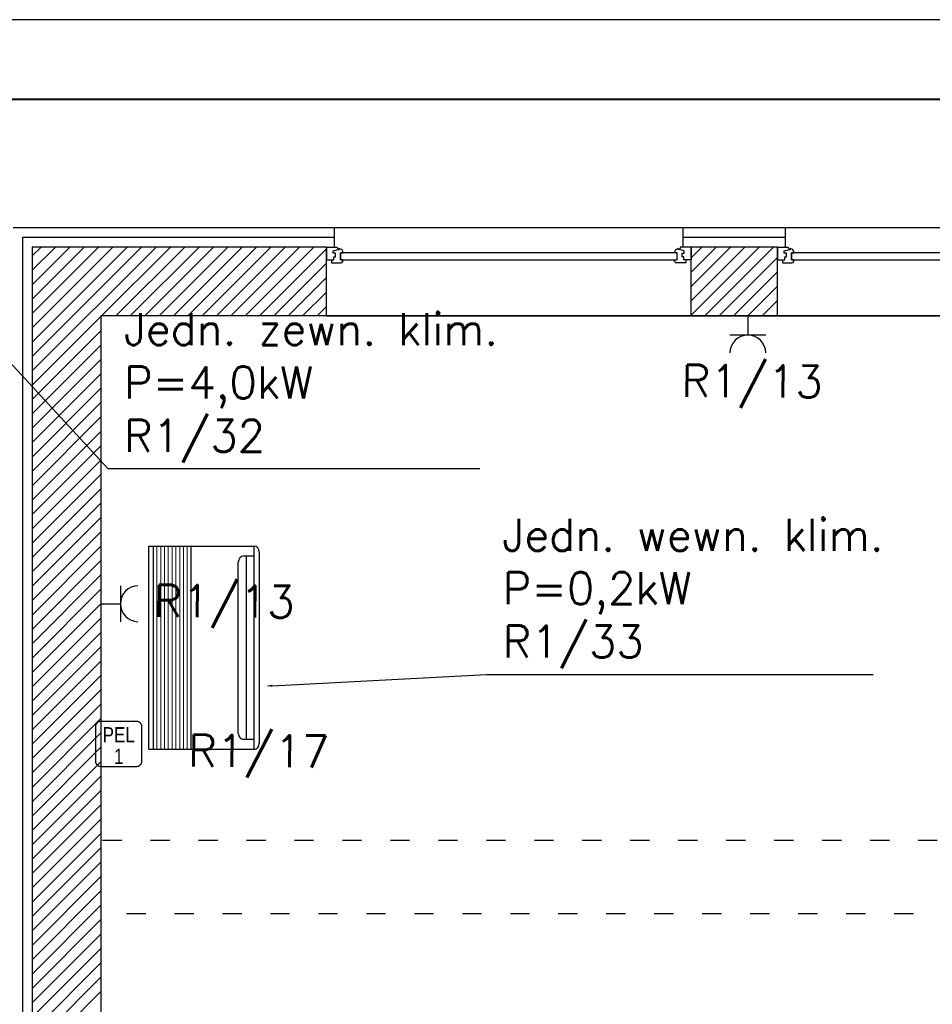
# Model space of a CAD drawing. Header units: millimetres. Extents: x 22250 to 51280, y -5012 to 7692.
# Tile 13 of 182: x 31095 to 31665, y -414 to 202. Entities that reach past the tile are written whole.
import ezdxf
from ezdxf import colors
from ezdxf.entities.mleader import LeaderData, LeaderLine
from ezdxf.enums import TextEntityAlignment as Align
from ezdxf.math import Vec2, Vec3

# ---------------------------------------------------------------- set-up
doc = ezdxf.new("R2010")
doc.units = ezdxf.units.MM
doc.linetypes.add('ACAD_ISO03W100', pattern=[30, 12, -18])
for name, color, linetype, lineweight in [('2DL_OBJ', 7, 'Continuous', 25), ('CP_DETAL', 33, 'Continuous', 9), ('E_Obwody', 3, 'Continuous', 13)]:
    doc.layers.add(name, color=color, linetype=linetype, lineweight=lineweight)
for name, color, linetype in [('E_Gniazda', 1, 'Continuous'), ('E_podklad', 252, 'Continuous'), ('IE_gniazda_PEL', 94, 'Continuous')]:
    doc.layers.add(name, color=color, linetype=linetype)
doc.styles.add('ARIAL', font='arial.ttf')
doc.styles.add('CP_ATTR', font='ROMANS.SHX')
doc.styles.get("Standard").update_dxf_attribs({"font": 'arial.ttf'})
doc.linetypes.add('BATTING', pattern='A,0.0001,-0.1,[134,ltypeshp.shx,S=0.1,R=0,X=-0.1,Y=0],-0.2,[134,ltypeshp.shx,S=0.1,R=180,X=0.1,Y=0],-0.1', length=0.4001)

# ---------------------------------------------------------------- blocks, each defined once
blk = doc.blocks.new('*U965')
blk.add_lwpolyline([(-42, 0), (0, 0), (0, 42), (-42, 42)], close=True)
at = {"lineweight": 40}
blk.add_lwpolyline([(-39, 1), (-1, 1), (-1, 41), (-39, 41)], close=True, dxfattribs=at)
blk = doc.blocks.new('PEL 1')
at = {"lineweight": 25}
blk.add_lwpolyline([(-17.5, 45), (17.5, 45, -0.414214), (22.5, 40), (22.5, 5, -0.414214), (17.5, 0), (-17.5, 0, -0.414214), (-22.5, 5), (-22.5, 40, -0.414214)], format="xyb", close=True, dxfattribs=at)
at = {"style": 'ARIAL', "width": 0.8}
for s, p in [('PEL', (0, 24.05)), ('1', (0, 2.77))]:
    blk.add_text(s, height=15, dxfattribs=at).set_placement(p, align=Align.CENTER)
blk = doc.blocks.new('2v_cent007_0744_5u4dhky')
for p, q in [((-59.65, 69), (59.65, 69)), ((-63.5, 0), (-63.5, 65.84)), ((63.5, 65.84), (-63.5, 65.84)), ((-57.32, 65.84), (-57.32, 59.06)), ((57.32, 65.84), (57.32, 59.06)), ((57.32, 65.84), (57.32, 59.06)), ((63.5, 0), (63.5, 65.84)), ((-57.32, 60.84), (57.32, 60.84)), ((53.47, 55.9), (-53.47, 55.9)), ((63.5, 26.34), (-63.5, 26.34)), ((-63.5, 2.63), (63.5, 2.63)), ((63.5, 0), (-63.5, 0))]:
    blk.add_line(p, q)
for centre, start_param, end_param in [((-59.65, 65.84), -1.570796, 0), ((59.65, 65.84), -3.141593, -1.570796), ((-53.47, 59.06), 0, 1.570796), ((53.47, 59.06), 1.570796, 3.141593), ((53.47, 59.06), 1.570796, 3.141593)]:
    blk.add_ellipse(centre, major_axis=(-3.85, 0), ratio=0.821182, start_param=start_param, end_param=end_param)
at = {"layer": 'CP_DETAL'}
for p, q in [((63.5, 23.97), (-63.5, 23.97)), ((63.5, 21.6), (-63.5, 21.6)), ((63.5, 19.23), (-63.5, 19.23)), ((63.5, 16.85), (-63.5, 16.85)), ((63.5, 14.48), (-63.5, 14.48)), ((63.5, 12.11), (-63.5, 12.11)), ((63.5, 9.74), (-63.5, 9.74)), ((63.5, 7.37), (-63.5, 7.37)), ((63.5, 5), (-63.5, 5))]:
    blk.add_line(p, q, dxfattribs=at)
at = {"linetype": 'ByBlock', "style": 'CP_ATTR', "flags": 9}
for tag, p in [('ARTICLE', (-0.06, -0.42)), ('ORDER-NO', (-0.06, -0.46)), ('NAME', (-0.05, -0.36)), ('TEMPERATURE', (-0.05, -0.36)), ('NUMBER', (-0.05, -0.38)), ('GROUP', (-0.06, -0.4)), ('FLOW', (-0.05, -0.4)), ('CHARACTER', (-0.05, -0.42)), ('PRODUCT-TYPE', (-0.06, -0.44)), ('PRODUCER', (-0.06, -0.48)), ('CAPACITY_MAX', (-0.05, -0.5)), ('CAPACITY_COOL_KW', (-0.05, -0.52)), ('CAPACITY_HEAT_KW', (-0.05, -0.54)), ('OTHER', (-0.04, -0.38)), ('PN', (-0.04, -0.4)), ('DN', (-0.04, -0.44)), ('POWER', (-0.04, -0.46)), ('VOLTAGE', (-0.04, -0.48))]:
    blk.add_attdef(tag, text='', height=0.01, dxfattribs=at).set_placement(p, align=Align.MIDDLE_LEFT)

msp = doc.modelspace()

# ---------------------------------------------------------------- linework, layer by layer
at = {"layer": 'E_Gniazda'}
for p, q in [((31550.14, 16.37), (31550.14, 4.26)), ((31561.39, 4.26), (31538.89, 4.26)), ((31157.75, -152.38), (31157.75, -174.88)), ((31145.63, -163.63), (31157.75, -163.63))]:
    msp.add_line(p, q, dxfattribs=at)
for centre, start, end in [((31550.14, -7), 1.39147, 178.60853), ((31169, -163.63), 91.39147, 268.60853)]:
    msp.add_arc(centre, 11.25, start, end, dxfattribs=at)
at = {"layer": 'E_podklad', "ltscale": 2}
for p, q in [((31291.63, 71.37), (31090.63, 71.37)), ((31291.63, 59.37), (31291.63, 71.37)), ((31509.63, 71.37), (31291.63, 71.37)), ((31509.63, 59.37), (31509.63, 71.37)), ((31573.63, 71.37), (31509.63, 71.37)), ((31573.63, 59.37), (31573.63, 71.37)), ((31791.63, 71.37), (31573.63, 71.37)), ((31286.63, 59.37), (31102.63, 59.37)), ((31102.63, 59.37), (31102.63, -881.63)), ((31286.63, 16.37), (31286.63, 59.37)), ((31514.63, 16.37), (31514.63, 59.37)), ((31568.63, 59.37), (31514.63, 59.37)), ((31568.63, 16.37), (31568.63, 59.37)), ((31286.63, 16.37), (31145.63, 16.37)), ((31145.63, 16.37), (31145.63, -881.63)), ((31938.63, 16.37), (31145.63, 16.37)), ((31145.63, 16.37), (31145.63, -854.63)), ((31286.63, 16.37), (31514.63, 16.37)), ((31514.63, 16.37), (31568.63, 16.37)), ((31568.63, 16.37), (31796.63, 16.37))]:
    msp.add_line(p, q, dxfattribs=at)
at = {"layer": 'E_podklad', "linetype": 'BATTING', "ltscale": 14}
for p, q in [((31291.63, 65.37), (31096.63, 65.37)), ((31096.63, 65.37), (31096.63, -886.63)), ((31573.63, 65.37), (31509.63, 65.37))]:
    msp.add_line(p, q, dxfattribs=at)
at = {"layer": 'E_podklad', "linetype": 'Continuous'}
for p, q in [((31102.63, 53.8), (31108.21, 59.37)), ((31102.63, 44.82), (31117.19, 59.37)), ((31102.63, 35.84), (31126.17, 59.37)), ((31102.63, 26.86), (31135.15, 59.37)), ((31102.63, 17.88), (31144.13, 59.37)), ((31102.63, 8.9), (31153.11, 59.37)), ((31102.63, -0.08), (31162.09, 59.37)), ((31102.63, -9.06), (31171.07, 59.37)), ((31102.63, -18.04), (31180.05, 59.37)), ((31146.03, 16.37), (31189.03, 59.37)), ((31155.01, 16.37), (31198.01, 59.37)), ((31163.99, 16.37), (31206.99, 59.37)), ((31172.97, 16.37), (31215.97, 59.37)), ((31181.95, 16.37), (31224.95, 59.37)), ((31190.93, 16.37), (31233.93, 59.37)), ((31199.91, 16.37), (31242.91, 59.37)), ((31208.89, 16.37), (31251.89, 59.37)), ((31217.87, 16.37), (31260.87, 59.37)), ((31226.85, 16.37), (31269.85, 59.37)), ((31235.83, 16.37), (31278.83, 59.37)), ((31244.81, 16.37), (31286.63, 58.19)), ((31514.63, 52.71), (31521.3, 59.37)), ((31514.63, 43.73), (31530.28, 59.37)), ((31514.63, 34.75), (31539.26, 59.37)), ((31514.63, 25.77), (31548.24, 59.37)), ((31514.63, 16.79), (31557.22, 59.37)), ((31523.2, 16.37), (31566.2, 59.37)), ((31532.18, 16.37), (31568.63, 52.83)), ((31253.79, 16.37), (31286.63, 49.21)), ((31541.16, 16.37), (31568.63, 43.85)), ((31262.77, 16.37), (31286.63, 40.23)), ((31271.75, 16.37), (31286.63, 31.25)), ((31550.14, 16.37), (31568.63, 34.87)), ((31559.12, 16.37), (31568.63, 25.88)), ((31280.73, 16.37), (31286.63, 22.27)), ((31102.63, -27.02), (31145.63, 15.98)), ((31568.1, 16.37), (31568.63, 16.9)), ((31102.63, -36), (31145.63, 7)), ((31102.63, -44.98), (31145.63, -1.98)), ((31102.63, -53.96), (31145.63, -10.96)), ((31102.63, -62.94), (31145.63, -19.94)), ((31102.63, -71.92), (31145.63, -28.92)), ((31102.63, -80.91), (31145.63, -37.91)), ((31102.63, -89.89), (31145.63, -46.89)), ((31102.63, -98.87), (31145.63, -55.87)), ((31102.63, -107.85), (31145.63, -64.85)), ((31102.63, -116.83), (31145.63, -73.83)), ((31102.63, -125.81), (31145.63, -82.81)), ((31102.63, -134.79), (31145.63, -91.79)), ((31102.63, -143.77), (31145.63, -100.77)), ((31102.63, -152.75), (31145.63, -109.75)), ((31102.63, -161.73), (31145.63, -118.73)), ((31102.63, -170.71), (31145.63, -127.71)), ((31102.63, -179.69), (31145.63, -136.69)), ((31102.63, -188.67), (31145.63, -145.67)), ((31102.63, -197.65), (31145.63, -154.65)), ((31102.63, -206.63), (31145.63, -163.63)), ((31102.63, -215.61), (31145.63, -172.61)), ((31102.63, -224.59), (31145.63, -181.59)), ((31102.63, -233.57), (31145.63, -190.57)), ((31102.63, -242.55), (31145.63, -199.55)), ((31102.63, -251.53), (31145.63, -208.53)), ((31102.63, -260.51), (31145.63, -217.51)), ((31102.63, -269.49), (31145.63, -226.49)), ((31102.63, -278.47), (31145.63, -235.47)), ((31102.63, -287.45), (31145.63, -244.45)), ((31102.63, -296.43), (31145.63, -253.43)), ((31102.63, -305.41), (31145.63, -262.41)), ((31102.63, -314.39), (31145.63, -271.39)), ((31102.63, -323.37), (31145.63, -280.37)), ((31102.63, -332.35), (31145.63, -289.35)), ((31102.63, -341.33), (31145.63, -298.33)), ((31102.63, -350.31), (31145.63, -307.31)), ((31102.63, -359.29), (31145.63, -316.29)), ((31102.63, -368.27), (31145.63, -325.27)), ((31102.63, -377.25), (31145.63, -334.25)), ((31102.63, -386.23), (31145.63, -343.23)), ((31102.63, -395.21), (31145.63, -352.21)), ((31102.63, -404.19), (31145.63, -361.19)), ((31102.63, -413.17), (31145.63, -370.17)), ((31102.63, -422.15), (31145.63, -379.15)), ((31102.63, -431.13), (31145.63, -388.13)), ((31102.63, -440.12), (31145.63, -397.12)), ((31102.63, -449.1), (31145.63, -406.1))]:
    msp.add_line(p, q, dxfattribs=at)
at = {"layer": 'E_podklad'}
for p, q in [((31286.63, 59.37), (31293.31, 59.37)), ((31286.63, 59.37), (31286.63, 51.37)), ((31290.87, 56.97), (31293.89, 57.82)), ((31290.87, 55.64), (31290.87, 56.97)), ((31292.24, 55.64), (31290.87, 55.64)), ((31292.24, 53.32), (31292.24, 55.64)), ((31293.31, 59.37), (31293.89, 57.82)), ((31293.89, 57.82), (31294.74, 57.82)), ((31294.74, 57.82), (31294.64, 58.37)), ((31295.38, 51.4), (31295.38, 55.72)), ((31295.38, 55.72), (31297.01, 55.72)), ((31505.88, 55.72), (31504.25, 55.72)), ((31505.88, 51.4), (31505.88, 55.72)), ((31506.52, 57.82), (31506.62, 58.37)), ((31507.37, 57.82), (31506.52, 57.82)), ((31507.95, 59.37), (31507.37, 57.82)), ((31510.39, 56.97), (31507.37, 57.82)), ((31514.63, 59.37), (31507.95, 59.37)), ((31509.02, 53.32), (31509.02, 55.64)), ((31509.02, 55.64), (31510.39, 55.64)), ((31510.39, 55.64), (31510.39, 56.97)), ((31514.63, 59.37), (31514.63, 51.37)), ((31514.63, 59.37), (31514.63, 51.37)), ((31568.63, 59.37), (31575.31, 59.37)), ((31568.63, 59.37), (31568.63, 51.37)), ((31572.87, 56.97), (31575.89, 57.82)), ((31572.87, 55.64), (31572.87, 56.97)), ((31574.24, 55.64), (31572.87, 55.64)), ((31574.24, 53.32), (31574.24, 55.64)), ((31575.31, 59.37), (31575.89, 57.82)), ((31575.89, 57.82), (31576.74, 57.82)), ((31576.74, 57.82), (31576.64, 58.37)), ((31577.38, 51.4), (31577.38, 55.72)), ((31577.38, 55.72), (31579.01, 55.72)), ((31286.63, 51.37), (31289.83, 51.37)), ((31289.83, 51.37), (31289.83, 49.46)), ((31289.83, 51.37), (31291.22, 51.37)), ((31289.83, 49.46), (31295.69, 49.46)), ((31291.22, 51.37), (31291.22, 53.32)), ((31291.22, 53.32), (31292.24, 53.32)), ((31296.97, 51.4), (31295.38, 51.4)), ((31296.97, 50.34), (31296.97, 51.4)), ((31504.29, 50.34), (31504.29, 51.4)), ((31504.29, 51.4), (31505.88, 51.4)), ((31511.43, 49.46), (31505.57, 49.46)), ((31510.04, 53.32), (31509.02, 53.32)), ((31510.04, 51.37), (31510.04, 53.32)), ((31511.43, 51.37), (31510.04, 51.37)), ((31514.63, 51.37), (31511.43, 51.37)), ((31511.43, 51.37), (31511.43, 49.46)), ((31568.63, 51.37), (31571.83, 51.37)), ((31571.83, 51.37), (31571.83, 49.46)), ((31571.83, 51.37), (31573.22, 51.37)), ((31571.83, 49.46), (31577.69, 49.46)), ((31573.22, 51.37), (31573.22, 53.32)), ((31573.22, 53.32), (31574.24, 53.32)), ((31578.97, 51.4), (31577.38, 51.4)), ((31578.97, 50.34), (31578.97, 51.4))]:
    msp.add_line(p, q, dxfattribs=at)
at = {"layer": 'E_podklad', "linetype": 'ACAD_ISO03W100'}
for p, q in [((31938.63, -311.63), (31145.63, -311.63)), ((31923.63, -357.63), (31145.63, -357.63))]:
    msp.add_line(p, q, dxfattribs=at)
at = {"layer": 'E_podklad'}
for points in [[(31505.88, 55.72), (31295.38, 55.72), (31295.38, 51.4), (31505.88, 51.4)], [(31787.88, 55.72), (31577.38, 55.72), (31577.38, 51.4), (31787.88, 51.4)]]:
    msp.add_lwpolyline(points, close=True, dxfattribs=at)
for centre, radius, start, end in [((31294.5, 55.86), 2.51, 356.81051, 86.81051), ((31506.76, 55.86), 2.51, 93.18949, 183.18949), ((31576.5, 55.86), 2.51, 356.81051, 86.81051), ((31295.6, 50.96), 1.5, 273.35533, 335.68535), ((31505.66, 50.96), 1.5, 204.31465, 266.64467), ((31577.6, 50.96), 1.5, 273.35533, 335.68535)]:
    msp.add_arc(centre, radius, start, end, dxfattribs=at)

# ---------------------------------------------------------------- block references
at = {"xscale": 50, "yscale": 50, "zscale": 50}
msp.add_blockref('*U965', (32860.42, -1898.47), dxfattribs=at)
at = {"layer": '2DL_OBJ', "rotation": 270}
msp.add_blockref('2v_cent007_0744_5u4dhky', (31175.63, -191.13), dxfattribs=at)
at = {"layer": 'IE_gniazda_PEL', "xscale": 0.6336881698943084, "yscale": 0.6336881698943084, "zscale": 0.6336881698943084}
msp.add_blockref('PEL 1', (31156.72, -265.58), dxfattribs=at)

# ---------------------------------------------------------------- texts
at = {"layer": 'E_Obwody', "linetype": 'Continuous', "lineweight": 20, "char_height": 20, "width": 38.2199, "attachment_point": 1, "rotation": 359.56594}
for s, insert in [('{\\Fsimplex,bigfont|c0;R1/13}', (31508.8, -14.19)), ('{\\Fsimplex,bigfont|c0;R1/13}', (31178.56, -151.79)), ('{\\Fsimplex,bigfont|c0;R1/17}', (31200.23, -245.46))]:
    msp.add_mtext(s, dxfattribs=dict(at, insert=insert))

# ---------------------------------------------------------------- leaders
at = {"layer": 'E_Gniazda', "color": 30, "linetype": 'ByBlock', "lineweight": -3, "ltscale": 20}
ml = msp.add_multileader_mtext('Standard', dxfattribs=at)
ml.set_content('{\\Fsimplex|c0;Jedn. zewn. klim.\\PP=4,0kW\\PR1/32}', color=30)
ml.set_leader_properties()
ml.build(insert=Vec2(0, 0))
ml.multileader.update_dxf_attribs({"text_left_attachment_type": 5, "text_right_attachment_type": 5})
ctx = ml.context
ctx.base_point, ctx.char_height, ctx.plane_origin = Vec3(31158, -79.09), 20, Vec3(32970.95, 75.35)
ctx.left_attachment, ctx.right_attachment = 5, 5
notes = []
notes.append((ctx, [(0, (1, 1, 0), (31150, -79.09), (1, 0), 8, [(6, [(31068.78, 8.65)], 0, [])])]))
ctx.mtext.insert, ctx.mtext.flow_direction = Vec3(31160, 18.05), 5
ml = msp.add_multileader_mtext('Standard', dxfattribs=at)
ml.set_content('{\\Fsimplex|c0;Jedn. wewn. klim.\\PP=0,2kW\\PR1/33}', color=30)
ml.set_leader_properties()
ml.build(insert=Vec2(0, 0))
ml.multileader.update_dxf_attribs({"text_left_attachment_type": 5, "text_right_attachment_type": 5})
ctx = ml.context
ctx.base_point, ctx.char_height, ctx.plane_origin = Vec3(31394.75, -207.82), 20, Vec3(33150.95, -148.43)
ctx.left_attachment, ctx.right_attachment = 5, 5
notes.append((ctx, [(0, (1, 1, 0), (31386.75, -207.82), (1, 0), 8, [(6, [(31248.78, -215.13)], 0, [])])]))
ctx.mtext.insert, ctx.mtext.flow_direction = Vec3(31396.75, -110.67), 5
for ctx, leaders in notes:
    for number, flags, end, landing, length, lines in leaders:
        leader = LeaderData()
        leader.index, (leader.has_last_leader_line, leader.has_dogleg_vector, leader.attachment_direction) = number, flags
        leader.last_leader_point, leader.dogleg_vector, leader.dogleg_length = Vec3(end), Vec3(landing), length
        for number, points, colour, breaks in lines:
            line = LeaderLine()
            line.index, line.vertices, line.color, line.breaks = number, Vec3.list(points), colors.encode_raw_color(colour), breaks
            leader.lines.append(line)
        ctx.leaders.append(leader)

doc.saveas('drawing.dxf')
